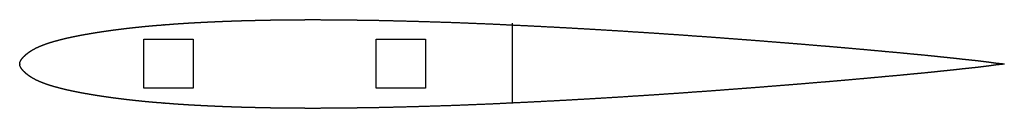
# Model space of a CAD drawing. Header units: centimetres. Extents: x 0 to 12.7, y -0.6 to 0.6.
import ezdxf

# ---------------------------------------------------------------- set-up
doc = ezdxf.new("R2010")
doc.units = ezdxf.units.CM
doc.header["$MEASUREMENT"] = 0
doc.layers.add('tail horizontal v2_e', color=7, linetype='Continuous')
doc.layers.add('tail horizontal v2_NACA-0009_9.0%_smoothed_1.0', color=7, linetype='Continuous')

msp = doc.modelspace()

# ---------------------------------------------------------------- linework, layer by layer
at = {"layer": 'tail horizontal v2_e'}
for p, q in [((6.35, 0.528), (6.35, -0.5)), ((1.6, -0.313), (1.6, 0.322)), ((1.6, 0.322), (2.236, 0.322)), ((2.236, 0.322), (2.236, -0.313)), ((4.6, -0.313), (4.6, 0.322)), ((4.6, 0.322), (5.236, 0.322)), ((5.236, 0.322), (5.236, -0.313)), ((2.236, -0.313), (1.6, -0.313)), ((5.236, -0.313), (4.6, -0.313))]:
    msp.add_line(p, q, dxfattribs=at)
for p in [(1.86, 0.507), (0, 0), (1.86, -0.507)]:
    msp.add_point(p, dxfattribs=at)
at = {"layer": 'tail horizontal v2_NACA-0009_9.0%_smoothed_1.0'}
msp.add_open_spline([(12.7, 0), (12.7, 0.001), (12.697, 0.002), (12.683, 0.004), (12.651, 0.007), (12.604, 0.011), (12.558, 0.017), (12.512, 0.024), (12.464, 0.031), (12.411, 0.037), (12.352, 0.044), (12.288, 0.051), (12.221, 0.058), (12.153, 0.065), (12.084, 0.073), (12.014, 0.08), (11.944, 0.088), (11.872, 0.095), (11.798, 0.103), (11.722, 0.111), (11.645, 0.119), (11.565, 0.126), (11.484, 0.134), (11.402, 0.142), (11.318, 0.15), (11.234, 0.157), (11.149, 0.165), (11.063, 0.173), (10.976, 0.181), (10.888, 0.189), (10.8, 0.197), (10.71, 0.205), (10.62, 0.213), (10.528, 0.221), (10.436, 0.229), (10.343, 0.236), (10.249, 0.244), (10.154, 0.252), (10.059, 0.26), (9.963, 0.268), (9.867, 0.276), (9.77, 0.283), (9.673, 0.291), (9.575, 0.299), (9.476, 0.307), (9.378, 0.314), (9.278, 0.322), (9.178, 0.329), (9.078, 0.337), (8.977, 0.344), (8.875, 0.352), (8.773, 0.359), (8.671, 0.366), (8.568, 0.374), (8.465, 0.381), (8.362, 0.388), (8.259, 0.395), (8.155, 0.402), (8.052, 0.409), (7.948, 0.415), (7.844, 0.422), (7.74, 0.429), (7.636, 0.435), (7.531, 0.441), (7.426, 0.448), (7.32, 0.454), (7.214, 0.46), (7.107, 0.466), (7, 0.472), (6.892, 0.478), (6.785, 0.483), (6.679, 0.489), (6.574, 0.494), (6.469, 0.499), (6.366, 0.504), (6.263, 0.509), (6.16, 0.514), (6.057, 0.519), (5.953, 0.523), (5.848, 0.527), (5.741, 0.532), (5.631, 0.536), (5.519, 0.54), (5.406, 0.543), (5.292, 0.547), (5.179, 0.55), (5.069, 0.554), (4.963, 0.556), (4.863, 0.559), (4.769, 0.561), (4.682, 0.563), (4.603, 0.565), (4.528, 0.566), (4.458, 0.567), (4.389, 0.568), (4.321, 0.569), (4.251, 0.57), (4.18, 0.571), (4.107, 0.572), (4.033, 0.572), (3.959, 0.572), (3.886, 0.573), (3.813, 0.573), (3.742, 0.573), (3.671, 0.573), (3.6, 0.572), (3.53, 0.572), (3.46, 0.571), (3.39, 0.571), (3.319, 0.57), (3.249, 0.569), (3.179, 0.567), (3.109, 0.566), (3.04, 0.564), (2.971, 0.563), (2.902, 0.561), (2.834, 0.559), (2.766, 0.557), (2.699, 0.554), (2.631, 0.552), (2.564, 0.549), (2.497, 0.546), (2.431, 0.543), (2.364, 0.54), (2.299, 0.536), (2.233, 0.533), (2.168, 0.529), (2.104, 0.525), (2.04, 0.521), (1.976, 0.516), (1.913, 0.511), (1.85, 0.506), (1.787, 0.501), (1.725, 0.496), (1.664, 0.491), (1.603, 0.485), (1.543, 0.479), (1.483, 0.472), (1.423, 0.466), (1.364, 0.459), (1.306, 0.452), (1.248, 0.445), (1.191, 0.437), (1.135, 0.429), (1.079, 0.421), (1.024, 0.413), (0.97, 0.404), (0.916, 0.395), (0.864, 0.386), (0.811, 0.377), (0.76, 0.367), (0.71, 0.357), (0.66, 0.347), (0.612, 0.336), (0.564, 0.325), (0.518, 0.313), (0.472, 0.301), (0.428, 0.289), (0.385, 0.275), (0.343, 0.261), (0.303, 0.247), (0.264, 0.231), (0.227, 0.215), (0.191, 0.197), (0.158, 0.178), (0.127, 0.158), (0.098, 0.137), (0.072, 0.115), (0.049, 0.093), (0.029, 0.069), (0.013, 0.046), (0.002, 0.023), (-0.002, 0), (0.002, -0.023), (0.013, -0.046), (0.029, -0.069), (0.049, -0.093), (0.072, -0.115), (0.098, -0.137), (0.127, -0.158), (0.158, -0.178), (0.191, -0.197), (0.227, -0.215), (0.264, -0.231), (0.303, -0.247), (0.343, -0.261), (0.385, -0.275), (0.428, -0.289), (0.472, -0.301), (0.518, -0.313), (0.564, -0.325), (0.612, -0.336), (0.66, -0.347), (0.71, -0.357), (0.76, -0.367), (0.811, -0.377), (0.864, -0.386), (0.916, -0.395), (0.97, -0.404), (1.024, -0.413), (1.079, -0.421), (1.135, -0.429), (1.191, -0.437), (1.248, -0.445), (1.306, -0.452), (1.364, -0.459), (1.423, -0.466), (1.483, -0.472), (1.543, -0.479), (1.603, -0.485), (1.664, -0.491), (1.725, -0.496), (1.787, -0.501), (1.85, -0.506), (1.913, -0.511), (1.976, -0.516), (2.04, -0.521), (2.104, -0.525), (2.168, -0.529), (2.233, -0.533), (2.299, -0.536), (2.364, -0.54), (2.431, -0.543), (2.497, -0.546), (2.564, -0.549), (2.631, -0.552), (2.699, -0.554), (2.766, -0.557), (2.834, -0.559), (2.902, -0.561), (2.971, -0.563), (3.04, -0.564), (3.109, -0.566), (3.179, -0.567), (3.249, -0.569), (3.319, -0.57), (3.39, -0.571), (3.46, -0.571), (3.53, -0.572), (3.6, -0.572), (3.671, -0.573), (3.742, -0.573), (3.813, -0.573), (3.886, -0.573), (3.959, -0.572), (4.033, -0.572), (4.107, -0.572), (4.18, -0.571), (4.251, -0.57), (4.321, -0.569), (4.389, -0.568), (4.458, -0.567), (4.528, -0.566), (4.603, -0.565), (4.682, -0.563), (4.769, -0.561), (4.863, -0.559), (4.963, -0.556), (5.069, -0.554), (5.179, -0.55), (5.292, -0.547), (5.406, -0.543), (5.519, -0.54), (5.631, -0.536), (5.741, -0.532), (5.848, -0.527), (5.953, -0.523), (6.057, -0.519), (6.16, -0.514), (6.263, -0.509), (6.366, -0.504), (6.469, -0.499), (6.574, -0.494), (6.679, -0.489), (6.785, -0.483), (6.892, -0.478), (7, -0.472), (7.107, -0.466), (7.214, -0.46), (7.32, -0.454), (7.426, -0.448), (7.531, -0.441), (7.636, -0.435), (7.74, -0.429), (7.844, -0.422), (7.948, -0.415), (8.052, -0.409), (8.155, -0.402), (8.259, -0.395), (8.362, -0.388), (8.465, -0.381), (8.568, -0.374), (8.671, -0.366), (8.773, -0.359), (8.875, -0.352), (8.977, -0.344), (9.078, -0.337), (9.178, -0.329), (9.278, -0.322), (9.378, -0.314), (9.476, -0.307), (9.575, -0.299), (9.673, -0.291), (9.77, -0.283), (9.867, -0.276), (9.963, -0.268), (10.059, -0.26), (10.154, -0.252), (10.249, -0.244), (10.343, -0.236), (10.436, -0.229), (10.528, -0.221), (10.62, -0.213), (10.71, -0.205), (10.8, -0.197), (10.888, -0.189), (10.976, -0.181), (11.063, -0.173), (11.149, -0.165), (11.234, -0.157), (11.318, -0.15), (11.402, -0.142), (11.484, -0.134), (11.565, -0.126), (11.645, -0.119), (11.722, -0.111), (11.798, -0.103), (11.872, -0.095), (11.944, -0.088), (12.014, -0.08), (12.084, -0.073), (12.153, -0.065), (12.221, -0.058), (12.288, -0.051), (12.352, -0.044), (12.411, -0.037), (12.464, -0.031), (12.512, -0.024), (12.558, -0.017), (12.604, -0.011), (12.651, -0.007), (12.683, -0.004), (12.697, -0.002), (12.7, -0.001), (12.7, 0)], degree=5, dxfattribs=at)
msp.add_point((0, 0), dxfattribs=at)

doc.saveas('drawing.dxf')
